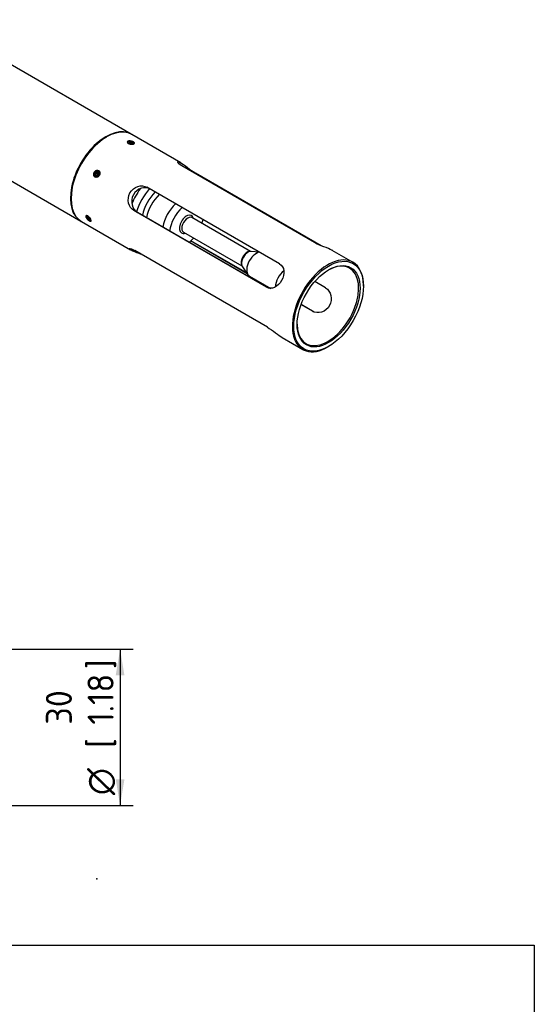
# Paper-space layout 'Sheet1' of a CAD drawing. Header units: millimetres. Extents: x 0 to 296, y -72 to 205.
# Tile 5 of 5: x 227 to 296, y 46 to 179. Entities that reach past the tile are written whole.
import ezdxf
from ezdxf.enums import TextEntityAlignment as Align
from ezdxf.lldxf.tags import DXFTag

# ---------------------------------------------------------------- set-up
doc = ezdxf.new("R2010")
doc.units = ezdxf.units.MM
for name, color, linetype in [('92605A911_STAINL', 7, 'Continuous'), ('Default', 7, 'Continuous'), ('SFP-SRX', 7, 'Continuous'), ('SRV-X5-B15T', 7, 'Continuous')]:
    doc.layers.add(name, color=color, linetype=linetype)
doc.styles.add('SEACAD_Solid_Edge_ISO', font='seiso.ttf')
doc.styles.add('SEACAD_Solid_Edge_ISO1_Symbols', font='semeci1.ttf')
tags = doc.linetypes.add('DOT2', pattern=[3.175, 0, -3.175]).pattern_tags.tags
tags[6:7] = [DXFTag(74, 4), DXFTag(75, 0), DXFTag(340, '0'), DXFTag(46, 0.0), DXFTag(50, 0.0), DXFTag(44, 0.0), DXFTag(45, 0.0)]
tags[4:5] = [DXFTag(74, 4), DXFTag(75, 0), DXFTag(340, '0'), DXFTag(46, 0.0), DXFTag(50, 0.0), DXFTag(44, 0.0), DXFTag(45, 0.0)]
doc.dimstyles.new('Rheonics_Publish', dxfattribs={"dimtxt": 3.5, "dimasz": 3.5, "dimexe": 1.75, "dimexo": 0, "dimgap": 0.875, "dimtad": 1, "dimdec": 1, "dimlfac": 1.428571, "dimdsep": 46, "dimtxsty": 'SEACAD_Solid_Edge_ISO', "dimblk1": '_SE_FILLED', "dimblk2": '_SE_FILLED', "dimsah": 1, "dimcen": 1.75, "dimazin": 0, "dimtfac": 0.5, "dimtdec": 3, "dimtmove": 0, "dimatfit": 3, "dimfxl": 1, "dimarcsym": 0})
picture_1 = doc.add_image_def('image1.jpg', size_in_pixel=(1363, 928))

# ---------------------------------------------------------------- blocks, each defined once
blk = doc.blocks.new('SE')
at = {"layer": '92605A911_STAINL', "color": 7, "linetype": 'Continuous'}
for p, q in [((241.24, 162.28), (241.13, 162.22)), ((241.31, 162.13), (241.34, 162.26)), ((241.52, 162.06), (241.56, 162.25)), ((241.82, 162.14), (241.79, 162.17)), ((236.91, 157.75), (236.74, 157.84)), ((236.96, 157.96), (236.75, 158.06)), ((236.96, 157.96), (236.94, 157.76)), ((237.11, 158.06), (236.96, 157.96)), ((235.56, 152.16), (235.56, 152.14)), ((235.6, 152.23), (235.58, 152.22)), ((235.71, 152.13), (235.63, 152.06)), ((235.78, 152.2), (235.77, 152.2)), ((235.88, 151.99), (235.75, 151.87)), ((235.95, 151.71), (236.04, 151.7)), ((236.1, 151.85), (236.09, 151.88))]:
    blk.add_line(p, q, dxfattribs=at)
for centre, radius, start, end in [((237.12, 157.87), 0.506, 113.7632, 151.8772), ((237.04, 157.92), 0.394, 153.197, 161.1648), ((237.08, 157.92), 0.427, 72.1707, 154.6543)]:
    blk.add_arc(centre, radius, start, end, dxfattribs=at)
for centre, major_axis, ratio in [((241.5, 162.16), (-0.31, 0.058), 0.424808), ((236.92, 157.97), (-0.146, -0.279), 0.81627), ((235.79, 151.96), (0.213, -0.232), 0.391462)]:
    blk.add_ellipse(centre, major_axis=major_axis, ratio=ratio, dxfattribs=at)
for centre, major_axis, ratio, start_param, end_param in [((241.5, 162.16), (0.23, -0.043), 0.424808, 2.450011, 3.497208), ((241.5, 162.16), (-0.23, 0.043), 0.424808, 0.355616, 1.402813), ((241.5, 162.16), (0.23, -0.043), 0.424808, 1.402813, 2.450011), ((241.5, 162.16), (-0.23, 0.043), 0.424808, 1.402813, 2.450011), ((241.5, 162.16), (0.23, -0.043), 0.424808, 0.355616, 1.402813), ((241.5, 162.16), (-0.23, 0.043), 0.424808, 2.450011, 3.497208), ((236.93, 157.96), (-0.155, -0.295), 0.81627, 4.052388, 4.842001), ((236.92, 157.97), (0.109, 0.207), 0.81627, 1.537463, 2.58466), ((236.92, 157.97), (0.109, 0.207), 0.81627, 2.58466, 3.631858), ((236.92, 157.97), (0.109, 0.207), 0.81627, 0.490265, 1.537463), ((236.92, 157.97), (-0.109, -0.207), 0.81627, 0.490265, 1.537463), ((236.99, 157.93), (-0.209, -0.399), 0.81627, 3.141593, 3.902776), ((236.92, 157.97), (-0.109, -0.207), 0.81627, 2.58466, 3.631858), ((236.92, 157.97), (-0.109, -0.207), 0.81627, 1.537463, 2.58466), ((235.81, 151.97), (-0.225, 0.246), 0.391462, 0.051571, 0.439417), ((235.79, 151.96), (0.158, -0.172), 0.391462, 2.772633, 3.819831), ((235.79, 151.96), (-0.158, 0.172), 0.391462, 4.867028, 5.914226), ((235.79, 151.96), (-0.158, 0.172), 0.391462, 0.678238, 1.725436), ((235.79, 151.96), (0.158, -0.172), 0.391462, 4.867028, 5.914226), ((235.79, 151.96), (0.158, -0.172), 0.391462, 0.678238, 1.725436), ((235.79, 151.96), (-0.158, 0.172), 0.391462, 2.772633, 3.819831)]:
    blk.add_ellipse(centre, major_axis=major_axis, ratio=ratio, start_param=start_param, end_param=end_param, dxfattribs=at)
for points, weights in [([(241.34, 162.26), (241.3, 162.16), (241.28, 162.17)], [2.03133692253, 2.34558583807, 2.03133692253]), ([(241.3, 162.14), (241.29, 162.16), (241.28, 162.17)], [2.10191214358, 2.07184662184, 2.03133692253]), ([(241.56, 162.25), (241.44, 162.2), (241.34, 162.26)], [2.03133692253, 2.34558583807, 2.03133692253]), ([(241.72, 162.16), (241.63, 162.15), (241.56, 162.25)], [2.03133692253, 2.34558583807, 2.03133692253]), ([(241.67, 162.07), (241.69, 162.08), (241.72, 162.16)], [2.13052532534, 2.28387192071, 2.03133692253]), ([(236.75, 158.06), (236.78, 157.93), (236.74, 157.84)], [2.03133692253, 2.34558583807, 2.03133692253]), ([(236.9, 157.74), (236.85, 157.77), (236.74, 157.84)], [2.03133692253, 2.34558583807, 2.03133692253]), ([(236.94, 158.19), (236.88, 158.11), (236.75, 158.06)], [2.03133692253, 2.34558583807, 2.03133692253]), ([(236.9, 157.74), (237.02, 157.79), (237.09, 157.87)], [2.03133692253, 2.34558583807, 2.03133692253]), ([(237.1, 158.1), (237.05, 158.13), (236.94, 158.19)], [2.03133692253, 2.34558583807, 2.03133692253]), ([(237.09, 157.87), (237.12, 157.97), (237.1, 158.1)], [2.03133692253, 2.34558583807, 2.03133692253]), ([(235.67, 152.14), (235.69, 152.14), (235.63, 152.06)], [2.03133692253, 2.34558583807, 2.03133692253]), ([(235.69, 152.14), (235.68, 152.14), (235.67, 152.14)], [2.07113195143, 2.05268464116, 2.03133692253]), ([(235.63, 152.06), (235.73, 152), (235.75, 151.87)], [2.03133692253, 2.34558583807, 2.03133692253]), ([(235.92, 151.78), (235.87, 151.86), (235.75, 151.87)], [2.03133692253, 2.34558583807, 2.03133692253]), ([(235.92, 151.78), (235.96, 151.83), (235.96, 151.85)], [2.03133692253, 2.22675906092, 2.17912666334])]:
    blk.add_rational_spline(points, weights, degree=2, dxfattribs=at)
for points, knots in [([(241.76, 161.95), (241.79, 161.97), (241.84, 162), (241.86, 162.06), (241.84, 162.11), (241.82, 162.13), (241.82, 162.14)], [0.5889269, 0.5889269, 0.5889269, 0.5889269, 0.6596222, 0.7306777, 0.7718987, 0.7887, 0.7887, 0.7887, 0.7887]), ([(236.67, 158.11), (236.66, 158.09), (236.64, 158.04), (236.61, 157.94), (236.61, 157.81), (236.66, 157.67), (236.77, 157.57), (236.93, 157.55), (237.08, 157.61), (237.17, 157.71), (237.24, 157.82), (237.27, 157.94), (237.26, 158.07), (237.21, 158.18), (237.13, 158.26), (236.99, 158.31), (236.89, 158.26), (236.83, 158.24)], [0, 0, 0, 0, 0.03346, 0.072901, 0.145491, 0.224178, 0.310616, 0.403216, 0.477775, 0.556557, 0.588618, 0.659622, 0.730678, 0.771899, 0.835144, 0.918723, 1, 1, 1, 1]), ([(235.56, 152.16), (235.56, 152.17), (235.56, 152.19), (235.56, 152.22), (235.57, 152.27), (235.59, 152.31), (235.62, 152.34), (235.64, 152.34), (235.64, 152.35)], [0.0867461, 0.0867461, 0.0867461, 0.0867461, 0.120176, 0.1986217, 0.290353, 0.4569458, 0.5784091, 0.6426391, 0.6426391, 0.6426391, 0.6426391]), ([(236.05, 151.7), (236.05, 151.7), (236.08, 151.7), (236.12, 151.72), (236.13, 151.78), (236.1, 151.86), (236.05, 151.96), (235.96, 152.06), (235.87, 152.14), (235.76, 152.22), (235.64, 152.26), (235.6, 152.23), (235.58, 152.21)], [0.388695, 0.388695, 0.388695, 0.388695, 0.4032157, 0.4777754, 0.5565572, 0.5886177, 0.6596222, 0.7306777, 0.7718987, 0.8351438, 0.9187225, 1, 1, 1, 1])]:
    blk.add_open_spline(points, degree=3, knots=knots, dxfattribs=at)
for points, weights, knots in [([(235.6, 152.23), (235.62, 152.25), (235.65, 152.25), (235.76, 152.26), (235.91, 152.14), (235.94, 152.12), (235.96, 152.09)], [0.938716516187, 0.952559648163, 1, 0.866025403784, 1, 0.974004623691, 0.958097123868], [0.1076501, 0.1076501, 0.1076501, 0.1666667, 0.1666667, 0.3333333, 0.3333333, 0.365672, 0.365672, 0.365672]), ([(235.78, 152.2), (235.84, 152.17), (235.89, 152.12), (236.04, 152), (236.09, 151.88)], [0.935298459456, 0.94538673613, 1, 0.867813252, 0.996472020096], [0.1843371, 0.1843371, 0.1843371, 0.2597734, 0.2597734, 0.4423606, 0.4423606, 0.4423606])]:
    blk.add_rational_spline(points, weights, degree=2, knots=knots, dxfattribs=at)
at = {"layer": 'SFP-SRX', "color": 7, "linetype": 'Continuous'}
for p, q in [((238.24, 162.91), (238.15, 162.85)), ((248.21, 159.44), (241.62, 163.24)), ((266.18, 148.73), (248.36, 159.02)), ((250.16, 157.98), (250.2, 158.05)), ((267.08, 148.31), (250.2, 158.05)), ((261.47, 145.89), (243.65, 156.17)), ((233.47, 154.75), (233.47, 154.64)), ((242.38, 152.78), (241.9, 153.03)), ((259.72, 142.74), (241.9, 153.03)), ((259.91, 142.66), (242.38, 152.78)), ((234.87, 151.55), (241.46, 147.74)), ((257.13, 144.56), (249.52, 148.96)), ((257.1, 144.61), (249.54, 148.97)), ((259.83, 137.38), (242.01, 147.66)), ((271.34, 146.08), (268.56, 147.68)), ((267.65, 142.65), (266.19, 143.49)), ((272.74, 142.88), (272.74, 142.99)), ((259.81, 142.69), (259.72, 142.74)), ((265.89, 139.51), (264.35, 140.4)), ((266.1, 139.41), (264.36, 140.42)), ((265.99, 139.45), (265.89, 139.51)), ((261.81, 135.99), (264.59, 134.39)), ((267.96, 134.73), (268.06, 134.78))]:
    blk.add_line(p, q, dxfattribs=at)
for centre, major_axis, start_param, end_param in [((238.24, 157.4), (3.37, 5.85), 0, 3.141593), ((238.15, 157.45), (3.31, 5.73), 0.785398, 2.356195), ((267.96, 140.24), (3.37, 5.85), 0, 3.926991), ((267.96, 140.24), (2.92, 5.07), 0, 0.773925), ((267.96, 140.24), (3.37, 5.85), 5.497787, 6.283185), ((267.96, 140.24), (2.92, 5.07), 2.367667, 6.283185)]:
    blk.add_ellipse(centre, major_axis=major_axis, ratio=0.57735, start_param=start_param, end_param=end_param, dxfattribs=at)
for major_axis in [(3.31, 5.73), (2.99, 5.18)]:
    blk.add_ellipse((268.06, 140.18), major_axis=major_axis, ratio=0.57735, dxfattribs=at)
for points, knots in [([(241.85, 161.97), (241.8, 161.96), (241.7, 161.94), (241.51, 161.94), (241.31, 161.98), (241.15, 162.05), (241.04, 162.14), (241, 162.23), (241.04, 162.32), (241.15, 162.38), (241.31, 162.4), (241.5, 162.38), (241.69, 162.33), (241.85, 162.26), (241.96, 162.17), (242, 162.09), (241.96, 162.02), (241.89, 161.99), (241.85, 161.97)], [0, 0, 0, 0, 0.062906, 0.125498, 0.1878, 0.249542, 0.311103, 0.373715, 0.436526, 0.500191, 0.563594, 0.625836, 0.68798, 0.74991, 0.81182, 0.874084, 0.936927, 1, 1, 1, 1]), ([(248.36, 159.02), (248.02, 159.21), (247.82, 159.4), (247.75, 159.6), (247.88, 159.61), (248.37, 159.36), (248.72, 159.1), (249.47, 158.54), (249.86, 158.25), (250.2, 158.05)], [0, 0, 0, 0, 0.25, 0.25, 0.5, 0.5, 0.75, 0.75, 1, 1, 1, 1]), ([(237.27, 157.78), (237.24, 157.74), (237.2, 157.67), (237.11, 157.58), (236.99, 157.51), (236.84, 157.48), (236.69, 157.52), (236.56, 157.63), (236.5, 157.8), (236.5, 157.99), (236.55, 158.11), (236.58, 158.17)], [0, 0, 0, 0, 0.08529, 0.167179, 0.251714, 0.376427, 0.499646, 0.622876, 0.747772, 0.873058, 1, 1, 1, 1]), ([(236.58, 158.17), (236.6, 158.21), (236.65, 158.28), (236.75, 158.37), (236.87, 158.43), (237.02, 158.46), (237.18, 158.42), (237.3, 158.3), (237.35, 158.14), (237.35, 157.99), (237.31, 157.86), (237.28, 157.8), (237.27, 157.78)], [0, 0, 0, 0, 0.086038, 0.167973, 0.251937, 0.376081, 0.499799, 0.623478, 0.747863, 0.873403, 0.937178, 1, 1, 1, 1]), ([(241.9, 153.03), (241.56, 153.23), (241.3, 153.6), (241.09, 154.48), (241.14, 154.99), (241.61, 155.82), (242.01, 156.13), (242.86, 156.4), (243.32, 156.37), (243.65, 156.17)], [0, 0, 0, 0, 0.25, 0.25, 0.5, 0.5, 0.75, 0.75, 1, 1, 1, 1]), ([(243.93, 156.01), (243.63, 156.12), (243.26, 156.13), (242.47, 155.89), (242.07, 155.58), (241.6, 154.74), (241.55, 154.24), (241.77, 153.36), (242.04, 152.98), (242.38, 152.78)], [0.0466476, 0.0466476, 0.0466476, 0.0466476, 0.25, 0.25, 0.5, 0.5, 0.75, 0.75, 1, 1, 1, 1]), ([(236.14, 151.77), (236.15, 151.73), (236.16, 151.65), (236.13, 151.59), (236.04, 151.59), (235.91, 151.64), (235.77, 151.74), (235.63, 151.88), (235.51, 152.03), (235.44, 152.17), (235.43, 152.29), (235.48, 152.36), (235.58, 152.37), (235.71, 152.32), (235.85, 152.22), (235.98, 152.07), (236.09, 151.91), (236.13, 151.81), (236.14, 151.77)], [0, 0, 0, 0, 0.062906, 0.125498, 0.1878, 0.249542, 0.311103, 0.373715, 0.436526, 0.500191, 0.563594, 0.625836, 0.68798, 0.74991, 0.81182, 0.874084, 0.936927, 1, 1, 1, 1]), ([(268.57, 147.68), (268.54, 147.7), (268.52, 147.71), (268.25, 147.85), (267.85, 148.01), (266.97, 148.35), (266.52, 148.53), (266.18, 148.73)], [0.4721028, 0.4721028, 0.4721028, 0.4721028, 0.5, 0.5, 0.75, 0.75, 1, 1, 1, 1]), ([(242.95, 147.12), (242.84, 147.17), (242.73, 147.21), (242.19, 147.42), (241.78, 147.58), (241.3, 147.83), (241.22, 147.93), (241.41, 147.94), (241.67, 147.86), (242.01, 147.66)], [0.187819, 0.187819, 0.187819, 0.187819, 0.25, 0.25, 0.5, 0.5, 0.75, 0.75, 1, 1, 1, 1]), ([(261.47, 145.89), (261.81, 145.69), (262.01, 145.35), (262.09, 144.53), (261.98, 144.06), (261.51, 143.23), (261.17, 142.89), (260.45, 142.55), (260.05, 142.55), (259.72, 142.74)], [0, 0, 0, 0, 0.25, 0.25, 0.5, 0.5, 0.75, 0.75, 1, 1, 1, 1]), ([(267.65, 142.65), (267.99, 142.45), (268.26, 142.07), (268.48, 141.19), (268.42, 140.68), (267.96, 139.86), (267.56, 139.54), (266.69, 139.27), (266.23, 139.31), (265.89, 139.51)], [0, 0, 0, 0, 0.25, 0.25, 0.5, 0.5, 0.75, 0.75, 1, 1, 1, 1]), ([(259.83, 137.38), (260.17, 137.18), (260.57, 136.89), (261.27, 136.36), (261.58, 136.13), (261.82, 135.99)], [0, 0, 0, 0, 0.25, 0.25, 0.4721028, 0.4721028, 0.4721028, 0.4721028])]:
    blk.add_open_spline(points, degree=3, knots=knots, dxfattribs=at)
at = {"layer": 'SRV-X5-B15T', "color": 7, "linetype": 'Continuous'}
for p, q in [((241.52, 163.3), (214.9, 178.67)), ((208.15, 166.98), (234.77, 151.61)), ((257.55, 147.55), (249.69, 152.09)), ((248.56, 150.14), (256.42, 145.6)), ((258.75, 147.46), (257.68, 147.56)), ((256.48, 145.48), (257.23, 144.42)), ((257.43, 144.24), (260.28, 142.59))]:
    blk.add_line(p, q, dxfattribs=at)
for centre, major_axis, start_param, end_param in [((238.15, 157.45), (3.37, 5.85), 0, 3.155735), ((238.15, 157.45), (3.37, 5.85), 6.269043, 6.283185), ((245.13, 153.42), (2.92, 5.07), 1.396287, 1.793546), ((245.79, 153.04), (2.76, 4.77), 1.26608, 1.926671), ((245.79, 153.04), (2.02, 3.51), 1.152236, 2.067725), ((246.1, 152.86), (1.8, 3.12), 1.095895, 2.136865), ((248.27, 151.61), (1.8, 3.12), 1.095895, 2.136865), ((248.97, 151.2), (1.62, 2.81), 1.03787, 2.209194), ((248.97, 151.2), (-0.67, -1.17), 2.555907, 6.283185), ((249.13, 151.11), (0.562, 0.974), 0, 3.141593), ((248.97, 151.2), (1.62, 2.81), -1.216189, -1.03787), ((248.97, 151.2), (-0.67, -1.17), 0, 0.585686), ((248.97, 151.2), (1.62, 2.81), 4.073991, 4.357782), ((257.1, 146.51), (-0.562, -0.974), 3.452777, 5.972001), ((257.24, 146.43), (0.62, 1.07), 0.260295, 2.881297), ((258.33, 145.8), (0.9, 1.56), 0.416522, 3.141593), ((262.2, 143.57), (0.9, 1.56), 0.902822, 2.389798)]:
    blk.add_ellipse(centre, major_axis=major_axis, ratio=0.57735, start_param=start_param, end_param=end_param, dxfattribs=at)
blk = doc.blocks.new('DMBLK4')
at = {"layer": 'Default', "linetype": 'Continuous'}
for points in [[(240.63, 90.64), (240.05, 94.14), (239.47, 90.64)], [(240.63, 76.64), (239.47, 76.64), (240.05, 73.14)]]:
    blk.add_hatch(color=7, dxfattribs=at).paths.add_polyline_path(points)
at = {"layer": 'Default', "color": 7, "linetype": 'Continuous'}
for p, q in [((224.4, 94.14), (241.8, 94.14)), ((240.05, 94.14), (240.05, 73.14)), ((224.4, 73.14), (241.8, 73.14))]:
    blk.add_line(p, q, dxfattribs=at)
for s, style, p in [(']', 'SEACAD_Solid_Edge_ISO', (235.68, 91.46)), ('1.18', 'SEACAD_Solid_Edge_ISO', (235.68, 83.99)), ('30', 'SEACAD_Solid_Edge_ISO', (230.08, 83.99)), ('[', 'SEACAD_Solid_Edge_ISO', (235.68, 80.88)), ('O', 'SEACAD_Solid_Edge_ISO1_Symbols', (235.68, 74.54))]:
    blk.add_text(s, height=3.5, rotation=90, dxfattribs=dict(at, style=style)).set_placement(p, align=Align.TOP_LEFT)
blk = doc.blocks.new('_SE_FILLED')
at = {"color": 0}
blk.add_line((0, 0), (-1, 0), dxfattribs=at)
blk.add_solid([(0, 0), (-1, -0.1665), (-1, 0.1665), (0, 0)], dxfattribs=at)
blk = doc.blocks.new('Block1')
image = blk.add_image(picture_1, insert=(217.94, -29.22), size_in_units=(77.52, 52.78))
image.dxf.flags = 7

psp = doc.layouts.new('Sheet1')

# ---------------------------------------------------------------- linework, layer by layer
at = {"layer": 'Default', "color": 7, "linetype": 'DOT2'}
psp.add_point((236.939, 63.296), dxfattribs=at)

# ---------------------------------------------------------------- block references
at = {"layer": 'Default'}
psp.add_blockref('SE', (0, 0), dxfattribs=at)
at = {"layer": 'Default', "color": 7}
psp.add_blockref('Block1', (0.233, 30.843), dxfattribs=at)

# ---------------------------------------------------------------- dimensions: what is measured, and where the dimension line sits
at = {"layer": 'Default', "color": 7, "linetype": 'Continuous'}
dim = psp.add_linear_dim(base=(240.051, 94.136), p1=(218.219, 94.136), p2=(218.219, 73.136), angle=270, text='\\A1;%%C <> ', dimstyle='Rheonics_Publish', override={"dimpost": '\\X'}, dxfattribs=at)
dim.commit()
dim.dimension.update_dxf_attribs({"geometry": 'DMBLK4', "text_midpoint": (240.051, 83.636), "dimtype": 161})

doc.saveas('drawing.dxf')
